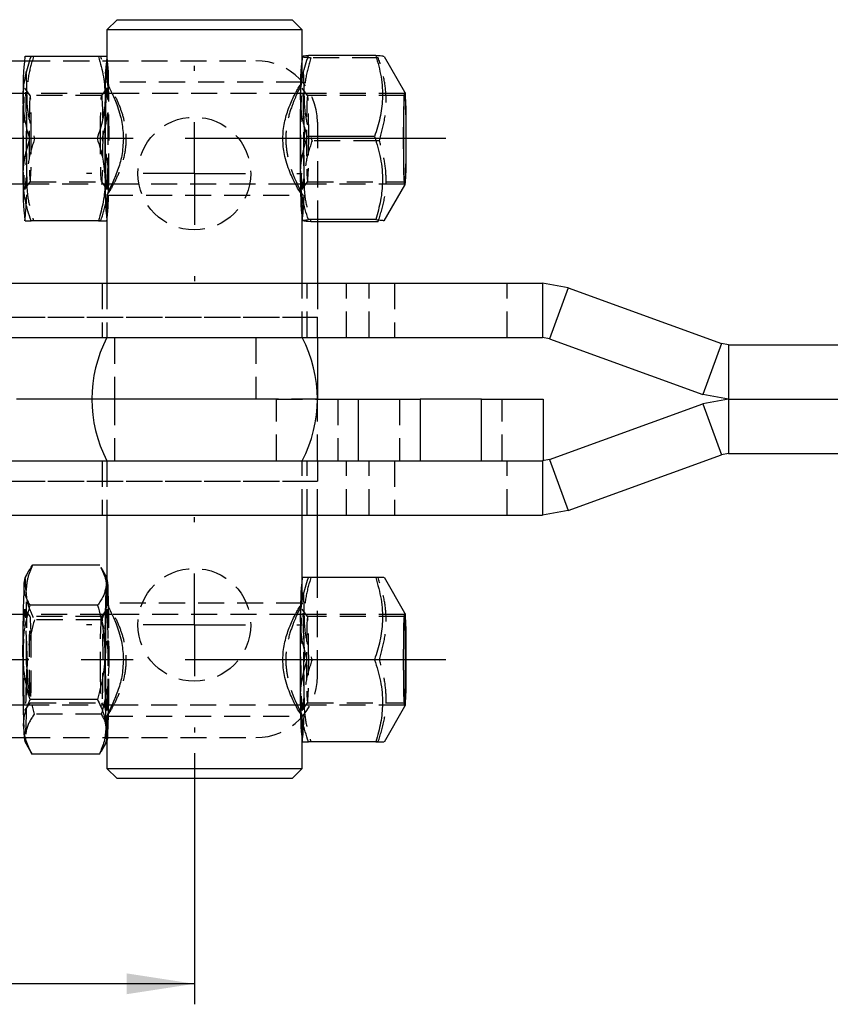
# Model space of a CAD drawing. Extents: x 48 to 403, y 78 to 251.
# Tile 3 of 21: x 116 to 155, y 99 to 147. Entities that reach past the tile are written whole.
import ezdxf

# ---------------------------------------------------------------- set-up
doc = ezdxf.new("R2010")
doc.units = 0
doc.linetypes.add('CENTERX2', pattern=[20.32, 12.7, -2.54, 2.54, -2.54])
doc.linetypes.add('HIDDEN', pattern=[1.905, 1.27, -0.635])
doc.layers.get('0').update_dxf_attribs({"linetype": 'CONTINUOUS'})
doc.layers.add('FORMATO', color=179, linetype='CONTINUOUS')
doc.styles.add('SLDTEXTSTYLE0', font='TXT', dxfattribs={"width": 0.75})
doc.dimstyles.new('SLDDIMSTYLE1', dxfattribs={"dimtxt": 3.5, "dimasz": 3.302, "dimexe": 0, "dimexo": 0.0625, "dimgap": 0.875, "dimtad": 1, "dimdec": 3, "dimrnd": 1e-09, "dimzin": 12, "dimtxsty": 'SLDTEXTSTYLE0', "dimsah": 1, "dimcen": 0.09, "dimazin": 3, "dimtfac": 1, "dimtdec": 3, "dimtofl": 0, "dimtmove": 0, "dimatfit": 3, "dimtolj": 1, "dimtzin": 12})

# ---------------------------------------------------------------- blocks, each defined once
blk = doc.blocks.new('_D_5')
at = {"layer": 'FORMATO'}
for p, q in [((100.259, 110.95), (100.259, 98.7)), ((124.259, 110.95), (124.259, 98.7)), ((124.259, 99.7), (100.259, 99.7))]:
    blk.add_line(p, q, dxfattribs=at)
for points in [[(100.259, 99.7), (103.561, 99.192), (103.561, 100.208)], [(124.259, 99.7), (120.957, 100.208), (120.957, 99.192)]]:
    blk.add_solid(points, dxfattribs=at)
at = {"layer": 'FORMATO', "insert": (109.62, 104.212), "char_height": 3.5, "attachment_point": 1, "style": 'SLDTEXTSTYLE0'}
blk.add_mtext('24', dxfattribs=at)
blk = doc.blocks.new('SW_CENTERMARKSYMBOL_5')
at = {"layer": 'FORMATO', "color": 0}
for p, q in [((0, 5), (0, 5.25)), ((0, 0), (0, 2.5)), ((-5, 0), (-5.25, 0)), ((0, 0), (-2.5, 0)), ((0, 0), (0, -2.5)), ((0, 0), (2.5, 0)), ((5, 0), (5.25, 0)), ((0, -5), (0, -5.25))]:
    blk.add_line(p, q, dxfattribs=at)
blk = doc.blocks.new('SW_CENTERMARKSYMBOL_6')
at = {"layer": 'FORMATO', "color": 0}
for p, q in [((0, 5), (0, 5.25)), ((0, 0), (0, 2.5)), ((-5, 0), (-5.25, 0)), ((0, 0), (-2.5, 0)), ((0, 0), (0, -2.5)), ((0, 0), (2.5, 0)), ((5, 0), (5.25, 0)), ((0, -5), (0, -5.25))]:
    blk.add_line(p, q, dxfattribs=at)

msp = doc.modelspace()

# ---------------------------------------------------------------- linework, layer by layer
at = {"color": 7, "linetype": 'CONTINUOUS'}
for p, q in [((120.4963, 146.6999), (119.9963, 146.1999)), ((120.4963, 146.6999), (129.0213, 146.6999)), ((129.5213, 146.1999), (129.0213, 146.6999)), ((119.9963, 146.1999), (119.9963, 143.6378)), ((129.5213, 146.1999), (119.9963, 146.1999)), ((129.5213, 144.909), (129.5213, 146.1999)), ((97.2588, 144.7), (115.9672, 144.7)), ((115.9968, 144.8999), (115.9946, 144.896)), ((119.5817, 144.8999), (116.2973, 144.8999)), ((129.5202, 144.9047), (129.5152, 144.896)), ((133.1045, 144.9494), (129.8201, 144.9494)), ((134.5206, 143.1656), (133.5223, 144.897)), ((115.9138, 143.0999), (72.5383, 143.0999)), ((120.2482, 143.0999), (119.9691, 143.0999)), ((129.4344, 143.0999), (129.189, 143.0999)), ((119.5227, 140.8999), (116.2383, 140.8999)), ((133.0433, 141.0009), (129.7589, 141.0009)), ((72.5383, 138.6999), (115.9138, 138.6999)), ((119.9691, 138.6999), (120.2502, 138.6999)), ((129.1876, 138.6999), (129.4344, 138.6999)), ((129.2691, 138.6999), (129.4433, 138.3299)), ((133.5179, 136.8951), (134.5206, 138.6342)), ((119.9963, 138.182), (119.9963, 133.8499)), ((115.9946, 136.9038), (115.9968, 136.8999)), ((119.5817, 136.8999), (116.2973, 136.8999)), ((129.5152, 136.9038), (129.5158, 136.9028)), ((129.5213, 133.8499), (129.5213, 136.8996)), ((133.1001, 136.9514), (129.8157, 136.9514)), ((133.218, 136.8504), (129.9336, 136.8504)), ((130.2588, 136.8504), (130.2588, 133.8499)), ((99.3037, 133.8499), (141.2286, 133.8499)), ((141.2286, 133.8499), (141.2286, 131.1999)), ((142.477, 133.6298), (141.2286, 133.8499)), ((142.477, 133.6298), (141.5707, 131.1396)), ((142.477, 133.6298), (149.949, 130.9102)), ((101.6652, 131.1999), (141.2286, 131.1999)), ((130.2588, 131.1999), (130.2588, 128.1999)), ((141.5707, 131.1396), (141.2286, 131.1999)), ((141.5707, 131.1396), (149.0426, 128.42)), ((149.949, 130.9102), (149.0426, 128.42)), ((150.291, 130.8499), (149.949, 130.9102)), ((150.291, 130.8499), (150.291, 128.1999)), ((150.291, 130.8499), (156.9974, 130.8499)), ((119.2588, 128.1999), (115.5956, 128.1999)), ((130.2588, 128.1999), (132.2588, 128.1999)), ((132.2588, 125.1999), (132.2588, 128.1999)), ((132.2588, 128.1999), (135.2588, 128.1999)), ((135.2588, 128.1999), (135.2588, 125.1999)), ((138.2588, 128.1999), (135.2588, 128.1999)), ((138.2588, 125.1999), (138.2588, 128.1999)), ((138.2588, 128.1999), (141.2588, 128.1999)), ((141.2588, 128.1999), (141.2588, 125.1999)), ((150.291, 128.1999), (149.0426, 128.42)), ((150.291, 128.1999), (149.0426, 127.9798)), ((150.291, 128.1999), (156.7274, 128.1999)), ((150.291, 128.1999), (150.291, 125.5499)), ((141.5707, 125.2602), (149.0426, 127.9798)), ((149.0426, 127.9798), (149.949, 125.4896)), ((142.477, 122.77), (149.949, 125.4896)), ((150.291, 125.5499), (149.949, 125.4896)), ((150.291, 125.5499), (156.9595, 125.5499)), ((101.6652, 125.1999), (141.2286, 125.1999)), ((141.5707, 125.2602), (141.2286, 125.1999)), ((141.2588, 125.1999), (141.2286, 125.1999)), ((141.2286, 125.1999), (141.2286, 122.5499)), ((141.5707, 125.2602), (142.477, 122.77)), ((99.3037, 122.5499), (141.2286, 122.5499)), ((119.9963, 122.5499), (119.9963, 118.2378)), ((129.5213, 119.4999), (129.5213, 122.5499)), ((130.2588, 119.4999), (130.2588, 122.5499)), ((142.477, 122.77), (141.2286, 122.5499)), ((119.6512, 120.1001), (116.3668, 120.1001)), ((119.9963, 119.5065), (119.7115, 120.0004)), ((116.1811, 119.8195), (115.9946, 119.496)), ((129.5174, 119.4999), (129.5152, 119.496)), ((133.1023, 119.4999), (129.8179, 119.4999)), ((134.5206, 117.7656), (133.5207, 119.4999)), ((119.5442, 118.159), (116.2598, 118.159)), ((115.9138, 117.6999), (72.5383, 117.6999)), ((120.2482, 117.6999), (119.9691, 117.6999)), ((129.4344, 117.6999), (129.189, 117.6999)), ((133.0433, 115.4999), (129.7589, 115.4999)), ((72.5383, 113.2999), (115.9138, 113.2999)), ((119.5336, 113.5588), (116.2492, 113.5588)), ((119.9691, 113.2999), (120.2502, 113.2999)), ((129.1876, 113.2999), (129.4344, 113.2999)), ((129.2691, 113.2999), (129.4434, 112.9297)), ((133.5207, 111.4999), (134.5206, 113.2342)), ((119.9963, 112.782), (119.9963, 110.1999)), ((97.2588, 111.6998), (115.9672, 111.6998)), ((115.9946, 111.5038), (116.2854, 110.9994)), ((119.8158, 111.1803), (119.9963, 111.4933)), ((129.5152, 111.5038), (129.5174, 111.4999)), ((129.5213, 110.1999), (129.5213, 111.4999)), ((133.1023, 111.4999), (129.8179, 111.4999)), ((116.2844, 111.0066), (116.3457, 110.8997)), ((119.6301, 110.8997), (116.3457, 110.8997)), ((119.9963, 110.1999), (120.4963, 109.6999)), ((119.9963, 110.1999), (129.5213, 110.1999)), ((129.0213, 109.6999), (129.5213, 110.1999)), ((129.0213, 109.6999), (120.4963, 109.6999))]:
    msp.add_line(p, q, dxfattribs=at)
at = {"color": 7, "linetype": 'HIDDEN'}
for p, q in [((115.9672, 144.7), (127.2588, 144.7)), ((119.6996, 144.8999), (119.5817, 144.8999)), ((119.9978, 144.8999), (119.9963, 144.8994)), ((120.0023, 144.896), (120.0001, 144.8999)), ((129.5213, 143.6311), (129.5213, 144.909)), ((133.2224, 144.8484), (129.938, 144.8484)), ((129.5197, 143.6499), (119.9978, 143.6499)), ((129.5197, 143.6499), (129.5121, 143.6311)), ((119.9691, 143.0999), (115.9138, 143.0999)), ((116.2609, 142.9985), (116.0014, 143.3695)), ((119.9955, 143.3695), (119.736, 142.9985)), ((120.0863, 142.8999), (120.0831, 143.0999)), ((129.189, 143.0999), (120.2482, 143.0999)), ((134.5181, 143.0999), (129.4344, 143.0999)), ((129.7815, 142.9985), (129.522, 143.3695)), ((119.7379, 142.9999), (116.259, 142.9999)), ((134.5181, 142.9999), (129.7796, 142.9999)), ((130.2588, 141.7), (130.2588, 136.8504)), ((119.7586, 140.8999), (119.5227, 140.8999)), ((133.2791, 140.7989), (129.9947, 140.7989)), ((116.0014, 138.4303), (116.2609, 138.8013)), ((116.259, 138.7999), (119.7379, 138.7999)), ((119.736, 138.8013), (119.9955, 138.4303)), ((120.0831, 138.6999), (120.0863, 138.8999)), ((129.522, 138.4303), (129.7815, 138.8013)), ((129.7796, 138.7999), (134.5181, 138.7999)), ((115.9138, 138.6999), (119.9691, 138.6999)), ((120.2502, 138.6999), (129.1876, 138.6999)), ((129.4344, 138.6999), (134.5181, 138.6999)), ((119.9978, 138.1499), (129.5197, 138.1499)), ((129.5213, 136.8996), (129.5213, 138.1686)), ((119.6996, 136.8999), (119.5817, 136.8999)), ((119.9963, 136.9004), (119.9978, 136.8999)), ((120.0001, 136.8999), (120.0023, 136.9038)), ((119.7588, 133.8499), (119.7588, 131.1999)), ((119.9963, 133.8499), (119.9963, 131.1999)), ((129.5213, 131.1999), (129.5213, 133.8499)), ((129.7588, 131.1999), (129.7588, 133.8499)), ((130.2588, 133.8499), (130.2588, 132.1999)), ((131.6772, 131.1999), (131.6772, 133.8499)), ((132.7841, 131.1999), (132.7841, 133.8499)), ((134.0088, 133.8499), (134.0088, 131.1999)), ((139.5088, 131.1999), (139.5088, 133.8499)), ((94.2588, 132.1999), (130.2588, 132.1999)), ((94.7588, 132.1999), (130.2588, 132.1999)), ((130.2588, 131.1999), (130.2588, 132.1999)), ((120.3671, 131.1999), (120.3671, 128.1999)), ((127.2588, 131.1999), (127.2588, 128.1999)), ((120.3671, 128.1999), (119.2588, 128.1999)), ((120.3671, 128.1999), (120.3671, 125.1999)), ((128.2588, 128.1999), (120.3671, 128.1999)), ((127.2588, 128.1999), (120.3671, 128.1999)), ((130.2588, 128.1999), (127.2588, 128.1999)), ((128.2588, 125.1999), (128.2588, 128.1999)), ((128.2588, 128.1999), (130.2588, 128.1999)), ((130.2588, 125.1999), (130.2588, 128.1999)), ((131.2588, 128.1999), (131.2588, 125.1999)), ((134.2588, 128.1999), (134.2588, 125.1999)), ((139.2588, 125.1999), (139.2588, 128.1999)), ((119.7588, 125.1999), (119.7588, 122.5499)), ((119.9963, 125.1999), (119.9963, 122.5499)), ((129.5213, 122.5499), (129.5213, 125.1999)), ((129.7588, 122.5499), (129.7588, 125.1999)), ((130.2588, 125.1999), (130.2588, 124.1999)), ((131.6772, 122.5499), (131.6772, 125.1999)), ((132.7841, 122.5499), (132.7841, 125.1999)), ((134.0088, 125.1999), (134.0088, 122.5499)), ((139.5088, 122.5499), (139.5088, 125.1999)), ((94.2588, 124.1999), (130.2588, 124.1999)), ((94.7588, 124.1999), (130.2588, 124.1999)), ((130.2588, 122.5499), (130.2588, 124.1999)), ((120.0023, 119.496), (119.9963, 119.5065)), ((129.5213, 118.2311), (129.5213, 119.4999)), ((130.2588, 114.6998), (130.2588, 119.4999)), ((133.2202, 119.4999), (133.1023, 119.4999)), ((129.5197, 118.2499), (119.9978, 118.2499)), ((129.5197, 118.2499), (129.5121, 118.2311)), ((119.9691, 117.6999), (115.9138, 117.6999)), ((116.2609, 117.5985), (116.0014, 117.9695)), ((119.9955, 117.9695), (119.736, 117.5985)), ((129.189, 117.6999), (120.2482, 117.6999)), ((134.5181, 117.6999), (129.4344, 117.6999)), ((129.7815, 117.5985), (129.522, 117.9695)), ((119.7379, 117.5999), (116.259, 117.5999)), ((119.7477, 117.441), (116.4633, 117.441)), ((134.5181, 117.5999), (129.7796, 117.5999)), ((133.2792, 115.4999), (133.0433, 115.4999)), ((115.9138, 113.2999), (119.9691, 113.2999)), ((116.0014, 113.0303), (116.2609, 113.4013)), ((116.259, 113.3999), (119.7379, 113.3999)), ((119.736, 113.4013), (119.9955, 113.0303)), ((120.2502, 113.2999), (129.1876, 113.2999)), ((129.4344, 113.2999), (134.5181, 113.2999)), ((129.522, 113.0303), (129.7815, 113.4013)), ((129.7796, 113.3999), (134.5181, 113.3999)), ((119.7371, 112.8408), (116.4527, 112.8408)), ((129.5184, 112.7523), (129.445, 112.8507)), ((119.9978, 112.7499), (129.5197, 112.7499)), ((129.5213, 111.4999), (129.5213, 112.7686)), ((115.9672, 111.6998), (127.2588, 111.6998)), ((119.9963, 111.4933), (120.0023, 111.5038)), ((133.2202, 111.4999), (133.1023, 111.4999))]:
    msp.add_line(p, q, dxfattribs=at)
at = {"color": 7, "linetype": 'HIDDEN', "flags": 128}
for points in [[(116.0622, 140.8999), (116.0606, 140.35), (116.056, 139.8277), (116.0484, 139.3591), (116.0384, 138.9678), (116.0265, 138.6734), (116.0131, 138.4906), (115.9991, 138.4286), (115.9851, 138.4906), (115.9717, 138.6734), (115.9598, 138.9678), (115.9498, 139.3591), (115.9423, 139.8277), (115.9376, 140.35), (115.936, 140.8999), (115.9376, 141.4498), (115.9423, 141.9721), (115.9498, 142.4407), (115.9598, 142.832), (115.9717, 143.1264), (115.9851, 143.3092), (115.9991, 143.3712), (116.0131, 143.3092), (116.0265, 143.1264), (116.0384, 142.832), (116.0484, 142.4407), (116.056, 141.9721), (116.0606, 141.4498), (116.0622, 140.8999)], [(129.5828, 140.8459), (129.5809, 140.2974), (129.5759, 139.7792), (129.5682, 139.3172), (129.558, 138.9346), (129.5458, 138.6505), (129.5324, 138.4791), (129.5183, 138.4292), (129.5043, 138.5032), (129.4911, 138.6973), (129.4793, 139.0019), (129.4695, 139.4017), (129.4623, 139.8766), (129.4579, 140.4028), (129.4566, 140.9539), (129.4585, 141.5024), (129.4635, 142.0206), (129.4712, 142.4826), (129.4814, 142.8652), (129.4936, 143.1493), (129.507, 143.3207), (129.5211, 143.3706), (129.5351, 143.2966), (129.5483, 143.1025), (129.5601, 142.7979), (129.5699, 142.3981), (129.5771, 141.9232), (129.5815, 141.397), (129.5828, 140.8459)], [(116.3126, 140.8999), (116.311, 141.4025), (116.3065, 141.8758), (116.2991, 142.2925), (116.2894, 142.6282), (116.278, 142.8634), (116.2654, 142.9846), (116.2525, 142.9846), (116.24, 142.8634), (116.2285, 142.6282), (116.2189, 142.2925), (116.2115, 141.8758), (116.2069, 141.4025), (116.2054, 140.8999), (116.2069, 140.3973), (116.2115, 139.924), (116.2189, 139.5073), (116.2285, 139.1716), (116.24, 138.9364), (116.2525, 138.8152), (116.2654, 138.8152), (116.278, 138.9364), (116.2894, 139.1716), (116.2991, 139.5073), (116.3065, 139.924), (116.311, 140.3973), (116.3126, 140.8999)], [(119.6843, 140.8999), (119.6859, 141.4025), (119.6904, 141.8758), (119.6978, 142.2925), (119.7075, 142.6282), (119.7189, 142.8634), (119.7315, 142.9846), (119.7444, 142.9846), (119.7569, 142.8634), (119.7684, 142.6282), (119.7781, 142.2925), (119.7854, 141.8758), (119.79, 141.4025), (119.7915, 140.8999), (119.79, 140.3973), (119.7854, 139.924), (119.7781, 139.5073), (119.7684, 139.1716), (119.7569, 138.9364), (119.7444, 138.8152), (119.7315, 138.8152), (119.7189, 138.9364), (119.7075, 139.1716), (119.6978, 139.5073), (119.6904, 139.924), (119.6859, 140.3973), (119.6843, 140.8999)], [(129.8332, 140.854), (129.8319, 141.3578), (129.8276, 141.8349), (129.8205, 142.2578), (129.811, 142.6017), (129.7997, 142.8467), (129.7872, 142.9786), (129.7743, 142.9896), (129.7617, 142.8792), (129.7501, 142.6538), (129.7402, 142.3265), (129.7327, 141.9162), (129.7278, 141.4469), (129.726, 140.9458), (129.7272, 140.442), (129.7316, 139.9649), (129.7387, 139.542), (129.7482, 139.1981), (129.7595, 138.9531), (129.772, 138.8212), (129.7849, 138.8102), (129.7975, 138.9205), (129.8091, 139.146), (129.8189, 139.4733), (129.8265, 139.8836), (129.8313, 140.3529), (129.8332, 140.854)], [(116.0579, 118.7705), (116.0465, 119.0431), (116.0343, 119.2551), (116.0215, 119.4028), (116.0083, 119.4838), (115.9949, 119.4965), (115.9946, 119.496)], [(120.0753, 118.1053), (120.067, 118.4419), (120.0566, 118.7705)], [(116.0564, 116.5384), (116.0608, 116.0134), (116.0622, 115.4626), (116.0604, 114.9137), (116.0555, 114.3942), (116.0478, 113.9301), (116.0377, 113.5448), (116.0256, 113.2575), (116.0122, 113.0826), (115.9982, 113.0289), (115.9841, 113.0992), (115.9709, 113.2898), (115.959, 113.5912), (115.9492, 113.9884), (115.9419, 114.4613), (115.9374, 114.9864), (115.936, 115.5372), (115.9378, 116.0861), (115.9427, 116.6056), (115.9504, 117.0697), (115.9605, 117.455), (115.9726, 117.7423), (115.986, 117.9172), (116.0001, 117.9709), (116.0141, 117.9006), (116.0273, 117.71), (116.0392, 117.4086), (116.049, 117.0114), (116.0564, 116.5384)], [(129.5828, 115.4999), (129.5812, 114.95), (129.5765, 114.4277), (129.569, 113.9591), (129.559, 113.5678), (129.5471, 113.2734), (129.5337, 113.0906), (129.5197, 113.0286), (129.5057, 113.0906), (129.4923, 113.2734), (129.4804, 113.5678), (129.4704, 113.9591), (129.4628, 114.4277), (129.4582, 114.95), (129.4566, 115.4999), (129.4582, 116.0498), (129.4628, 116.5721), (129.4704, 117.0407), (129.4804, 117.432), (129.4923, 117.7264), (129.5057, 117.9092), (129.5197, 117.9712), (129.5337, 117.9092), (129.5471, 117.7264), (129.559, 117.432), (129.569, 117.0407), (129.5765, 116.5721), (129.5812, 116.0498), (129.5828, 115.4999)], [(116.3076, 116.3824), (116.3008, 116.8128), (116.2916, 117.1669), (116.2805, 117.4241), (116.2681, 117.5695), (116.2552, 117.5946), (116.2425, 117.4979), (116.2308, 117.2852), (116.2207, 116.9687), (116.2128, 116.5668), (116.2076, 116.1029), (116.2054, 115.604), (116.2064, 115.099), (116.2103, 114.6174), (116.2171, 114.187), (116.2264, 113.8329), (116.2375, 113.5757), (116.2499, 113.4303), (116.2628, 113.4052), (116.2755, 113.5019), (116.2872, 113.7146), (116.2973, 114.0311), (116.3052, 114.433), (116.3103, 114.8969), (116.3125, 115.3958), (116.3116, 115.9008), (116.3076, 116.3824)], [(119.6893, 114.6174), (119.6853, 115.099), (119.6844, 115.604), (119.6866, 116.1029), (119.6917, 116.5668), (119.6996, 116.9687), (119.7097, 117.2852), (119.7214, 117.4979), (119.7341, 117.5946), (119.747, 117.5695), (119.7594, 117.4241), (119.7705, 117.1669), (119.7798, 116.8128), (119.7866, 116.3824), (119.7906, 115.9008), (119.7915, 115.3958), (119.7893, 114.8969), (119.7841, 114.433), (119.7762, 114.0311), (119.7662, 113.7146), (119.7544, 113.5019), (119.7417, 113.4052), (119.7288, 113.4303), (119.7164, 113.5757), (119.7053, 113.8329), (119.6961, 114.187), (119.6893, 114.6174)], [(129.8332, 115.4999), (129.8316, 116.0025), (129.8271, 116.4758), (129.8197, 116.8925), (129.81, 117.2282), (129.7986, 117.4634), (129.786, 117.5846), (129.7731, 117.5846), (129.7606, 117.4634), (129.7491, 117.2282), (129.7394, 116.8925), (129.7321, 116.4758), (129.7275, 116.0025), (129.726, 115.4999), (129.7275, 114.9973), (129.7321, 114.524), (129.7394, 114.1073), (129.7491, 113.7716), (129.7606, 113.5364), (129.7731, 113.4152), (129.786, 113.4152), (129.7986, 113.5364), (129.81, 113.7716), (129.8197, 114.1073), (129.8271, 114.524), (129.8316, 114.9973), (129.8332, 115.4999)]]:
    msp.add_lwpolyline(points, dxfattribs=at)
at = {"color": 7, "linetype": 'CONTINUOUS', "flags": 128}
for points in [[(120.0265, 138.6999), (120.0252, 138.6734), (120.0118, 138.4906), (119.9978, 138.4286), (119.9838, 138.4906), (119.9704, 138.6734), (119.9585, 138.9678), (119.9485, 139.3591), (119.941, 139.8277), (119.9363, 140.35), (119.9347, 140.8999), (119.9363, 141.4498), (119.941, 141.9721), (119.9485, 142.4407), (119.9585, 142.832), (119.9704, 143.1264), (119.9838, 143.3092), (119.9978, 143.3712), (120.0118, 143.3092), (120.0252, 143.1264), (120.0265, 143.0999)], [(120.0831, 143.0999), (120.0788, 143.3349), (120.0753, 143.5072)], [(134.576, 140.8503), (134.5741, 140.3287), (134.5692, 139.838), (134.5616, 139.4044), (134.5516, 139.0515), (134.5398, 138.7983), (134.5269, 138.6583), (134.5134, 138.6392), (134.5003, 138.742), (134.488, 138.9611), (134.4774, 139.2847), (134.469, 139.6954), (134.4632, 140.171), (134.4604, 140.6859), (134.4607, 141.2124), (134.4641, 141.722), (134.4704, 142.1873), (134.4793, 142.5832), (134.4902, 142.8883), (134.5027, 143.0863), (134.516, 143.1664), (134.5294, 143.1242), (134.5422, 142.9622), (134.5537, 142.689), (134.5632, 142.3194), (134.5704, 141.8732), (134.5747, 141.3745), (134.576, 140.8503)], [(134.5742, 140.8999), (134.5727, 140.3925), (134.5683, 139.9125), (134.5611, 139.4858), (134.5516, 139.1352), (134.5403, 138.8798), (134.5278, 138.7333), (134.5148, 138.7036), (134.502, 138.7923), (134.49, 138.9946), (134.4795, 139.2997), (134.4711, 139.691), (134.4653, 140.1475), (134.4623, 140.6445), (134.4623, 141.1553), (134.4653, 141.6523), (134.4711, 142.1088), (134.4795, 142.5001), (134.49, 142.8052), (134.502, 143.0075), (134.5148, 143.0962), (134.5278, 143.0665), (134.5403, 142.92), (134.5516, 142.6646), (134.5611, 142.314), (134.5683, 141.8873), (134.5727, 141.4073), (134.5742, 140.8999)], [(134.5717, 140.854), (134.5698, 140.3529), (134.565, 139.8836), (134.5574, 139.4733), (134.5476, 139.146), (134.536, 138.9205), (134.5234, 138.8102), (134.5104, 138.8212), (134.498, 138.9531), (134.4867, 139.1981), (134.4772, 139.542), (134.4701, 139.9649), (134.4657, 140.442), (134.4645, 140.9458), (134.4663, 141.4469), (134.4711, 141.9162), (134.4787, 142.3265), (134.4886, 142.6538), (134.5002, 142.8792), (134.5128, 142.9896), (134.5257, 142.9786), (134.5382, 142.8467), (134.5495, 142.6017), (134.559, 142.2578), (134.5661, 141.8349), (134.5704, 141.3578), (134.5717, 140.854)], [(120.0752, 138.292), (120.0788, 138.4649), (120.0831, 138.6999)], [(120.0831, 117.6999), (120.0762, 118.063), (120.0753, 118.1053)], [(120.0265, 113.2999), (120.0243, 113.2575), (120.0109, 113.0826), (119.9969, 113.0289), (119.9828, 113.0992), (119.9696, 113.2898), (119.9577, 113.5912), (119.9479, 113.9884), (119.9405, 114.4613), (119.9361, 114.9864), (119.9347, 115.5372), (119.9365, 116.0861), (119.9414, 116.6056), (119.9491, 117.0697), (119.9592, 117.455), (119.9713, 117.7423), (119.9847, 117.9172), (119.9988, 117.9709), (120.0128, 117.9006), (120.026, 117.71), (120.0265, 117.6999)], [(134.576, 115.4999), (134.5744, 114.9769), (134.5698, 114.482), (134.5624, 114.0421), (134.5526, 113.6807), (134.541, 113.4174), (134.5281, 113.2664), (134.5147, 113.2358), (134.5015, 113.3272), (134.4891, 113.5358), (134.4783, 113.8503), (134.4697, 114.2536), (134.4637, 114.7242), (134.4606, 115.2366), (134.4606, 115.7632), (134.4637, 116.2756), (134.4697, 116.7462), (134.4783, 117.1495), (134.4891, 117.464), (134.5015, 117.6726), (134.5147, 117.764), (134.5281, 117.7334), (134.541, 117.5824), (134.5526, 117.3191), (134.5624, 116.9577), (134.5698, 116.5178), (134.5744, 116.0229), (134.576, 115.4999)], [(134.5742, 115.4999), (134.5727, 116.0073), (134.5683, 116.4873), (134.5611, 116.914), (134.5516, 117.2646), (134.5403, 117.52), (134.5278, 117.6665), (134.5148, 117.6962), (134.502, 117.6075), (134.49, 117.4052), (134.4795, 117.1001), (134.4711, 116.7088), (134.4653, 116.2523), (134.4623, 115.7553), (134.4623, 115.2445), (134.4653, 114.7475), (134.4711, 114.291), (134.4795, 113.8997), (134.49, 113.5946), (134.502, 113.3923), (134.5148, 113.3036), (134.5278, 113.3333), (134.5403, 113.4798), (134.5516, 113.7352), (134.5611, 114.0858), (134.5683, 114.5125), (134.5727, 114.9925), (134.5742, 115.4999)], [(134.5717, 115.4999), (134.5701, 114.9973), (134.5655, 114.524), (134.5582, 114.1073), (134.5485, 113.7716), (134.5371, 113.5364), (134.5245, 113.4152), (134.5116, 113.4152), (134.4991, 113.5364), (134.4876, 113.7716), (134.4779, 114.1073), (134.4706, 114.524), (134.466, 114.9973), (134.4645, 115.4999), (134.466, 116.0025), (134.4706, 116.4758), (134.4779, 116.8925), (134.4876, 117.2282), (134.4991, 117.4634), (134.5116, 117.5846), (134.5245, 117.5846), (134.5371, 117.4634), (134.5485, 117.2282), (134.5582, 116.8925), (134.5655, 116.4758), (134.5701, 116.0025), (134.5717, 115.4999)], [(120.0755, 112.9036), (120.0813, 113.197), (120.0831, 113.2999)]]:
    msp.add_lwpolyline(points, dxfattribs=at)
at = {"color": 7, "linetype": 'HIDDEN'}
for centre in [(124.2588, 139.2), (124.2588, 117.1998)]:
    msp.add_circle(centre, 2.75, dxfattribs=at)
at = {"color": 7, "linetype": 'CONTINUOUS'}
for centre, radius, start, end in [((130.77, 143.2447), 14.8633, 173.60629, 181.32937), ((135.368, 143.2298), 15.4622, 173.80086, 181.22242), ((142.3513, 143.3378), 12.924, 173.06217, 181.60796), ((260.2932, 140.8999), 144.3964, 179.206385, 180.793615), ((264.2941, 140.8999), 144.3986, 179.206397, 180.793603), ((273.7014, 140.8951), 144.284, 179.173958, 180.762047), ((130.77, 138.5551), 14.8633, 178.67063, 186.39371), ((135.368, 138.57), 15.4622, 178.77758, 186.19914), ((146.3678, 138.6492), 16.9407, 178.89438, 185.92382), ((125.7292, 128.1999), 6.4704, 152.37733, 207.62267), ((123.7883, 128.1999), 6.4704, 332.37733, 27.62267), ((192.5172, 116.1173), 76.6202, 177.746921, 180.193229), ((117.7471, 119.1271), 1.7909, 168.11315, 179.92189), ((196.5158, 116.1173), 76.6202, 177.746925, 180.193233), ((121.0604, 119.1932), 1.1073, 163.94345, 183.2944), ((144.2897, 117.8448), 14.8624, 173.60605, 181.32957), ((273.8073, 115.4999), 144.3899, 179.206349, 180.793651), ((222.4129, 115.3034), 106.5169, 179.701178, 181.653799), ((226.4126, 115.3034), 106.518, 179.701184, 181.653785), ((144.2897, 113.155), 14.8624, 178.67043, 186.39395), ((119.5769, 112.1366), 3.6377, 178.54, 190.01771), ((123.13, 112.1132), 3.1931, 177.91607, 191.06474)]:
    msp.add_arc(centre, radius, start, end, dxfattribs=at)
at = {"color": 7, "linetype": 'HIDDEN'}
for centre, radius, start, end in [((101.2283, 143.2447), 14.8633, 358.67064, 6.39372), ((112.0188, 143.7577), 8.0603, 358.21945, 8.14685), ((127.2588, 141.7), 3, 0, 90), ((112.6707, 143.1505), 16.9417, 358.89451, 5.92358), ((65.798, 141.1528), 54.2634, 359.73299, 2.05637), ((-28.295, 140.8999), 144.3964, 359.206385, 0.793615), ((-24.2985, 140.8999), 144.3986, 359.206397, 0.793603), ((-14.6531, 140.9047), 144.2751, 359.17391, 0.762095), ((68.5565, 140.6039), 51.5053, 357.88141, 0.32923), ((101.2283, 138.5551), 14.8633, 353.60628, 1.32937), ((116.6875, 138.462), 12.9246, 353.06241, 1.60783), ((108.7814, 138.222), 11.294, 353.27723, 0.35481), ((117.3052, 118.9097), 2.7549, 357.10431, 12.36146), ((114.749, 117.8447), 14.8632, 358.67056, 6.39371), ((9.5853, 115.6964), 106.5169, 359.701178, 1.653799), ((85.8386, 116.2795), 34.2175, 0.4336, 2.37908), ((-14.9969, 115.5535), 135.0971, 359.825008, 0.91035), ((-14.7679, 115.4999), 144.3899, 359.206349, 0.793651), ((57.1653, 115.4728), 62.8988, 358.020302, 0.970803), ((39.4811, 114.8825), 76.6202, 357.746921, 0.193229), ((-8.4474, 115.367), 128.5471, 359.078621, 359.899218), ((127.2588, 114.6998), 3, 270, 0), ((114.749, 113.1551), 14.8632, 353.60629, 1.32944), ((84.3336, 113.5891), 35.7485, 357.24408, 358.90129), ((119.1525, 111.7894), 0.8919, 341.08875, 5.20013)]:
    msp.add_arc(centre, radius, start, end, dxfattribs=at)
at = {"color": 7, "linetype": 'CONTINUOUS'}
for points, knots in [([(115.9107, 142.8999), (115.9118, 142.9473), (115.9203, 143.3063), (116.0083, 143.9831), (116.2004, 144.5925), (116.2973, 144.8999)], [0, 0, 0, 0, 0.0700474, 0.5307622, 1, 1, 1, 1]), ([(116.2973, 144.8999), (116.2564, 144.8999), (116.1432, 144.8999), (116.0194, 144.8999), (116.0103, 144.8999), (116.0062, 144.8999)], [0, 0, 0, 0, 0.2371216, 0.6566348, 1, 1, 1, 1]), ([(119.5817, 144.8999), (119.6767, 144.5751), (119.8685, 143.9195), (119.8957, 143.2418), (119.9094, 142.8999)], [0, 0, 0, 0, 0.4954577, 1, 1, 1, 1]), ([(119.9978, 144.8999), (119.9782, 144.8999), (119.9388, 144.8999), (119.7691, 144.8999), (119.6311, 144.8999), (119.5817, 144.8999)], [0, 0, 0, 0, 0.3875159, 0.7807764, 1, 1, 1, 1]), ([(129.4324, 142.9752), (129.4335, 143.0219), (129.4423, 143.3763), (129.5306, 144.0445), (129.723, 144.6459), (129.8201, 144.9494)], [0, 0, 0, 0, 0.0700471, 0.5307621, 1, 1, 1, 1]), ([(129.8201, 144.9494), (129.7792, 144.9458), (129.6657, 144.9358), (129.5349, 144.919), (129.5263, 144.9057), (129.5219, 144.8989)], [0, 0, 0, 0, 0.2192241, 0.6070735, 1, 1, 1, 1]), ([(133.1045, 144.9494), (133.2024, 144.6067), (133.4002, 143.9139), (133.4606, 142.8874), (133.3334, 141.9061), (133.1406, 141.3045), (133.0433, 141.0009)], [0, 0, 0, 0, 0.2645954, 0.5349274, 0.7653326, 1, 1, 1, 1]), ([(133.4985, 144.897), (133.4977, 144.9022), (133.4955, 144.9162), (133.3184, 144.9337), (133.1536, 144.9458), (133.1045, 144.9494)], [0, 0, 0, 0, 0.29144719, 0.78875011, 1, 1, 1, 1]), ([(120.0016, 143.6378), (120.0112, 143.6103), (120.0312, 143.553), (120.223, 143.1705), (120.4868, 142.5667), (120.7476, 141.7738), (120.7849, 141.1685), (120.8015, 140.8999)], [0, 0, 0, 0, 0.174745, 0.365631, 0.5776526, 0.8125642, 1, 1, 1, 1]), ([(129.4449, 138.2509), (129.441, 138.2559), (129.4106, 138.2953), (129.2274, 138.6029), (128.9403, 139.1724), (128.6643, 139.9473), (128.548, 140.7999), (128.6138, 141.5906), (128.824, 142.3347), (129.1129, 142.99), (129.3639, 143.4307), (129.4269, 143.5202), (129.4451, 143.5459)], [0, 0, 0, 0, 0.0157335, 0.1244826, 0.2446583, 0.3785663, 0.4836571, 0.5889411, 0.6919418, 0.8109285, 0.9455346, 1, 1, 1, 1]), ([(129.4433, 143.4701), (129.4012, 143.3908), (129.3542, 143.3021), (129.2774, 143.1193), (129.2692, 143.0999)], [0, 0, 0, 0, 0.8941429, 1, 1, 1, 1]), ([(116.2383, 140.8999), (116.1433, 141.2247), (115.9515, 141.8803), (115.9243, 142.558), (115.9107, 142.8999)], [0, 0, 0, 0, 0.4954579, 1, 1, 1, 1]), ([(119.9094, 142.8999), (119.9082, 142.8525), (119.8997, 142.4935), (119.8117, 141.8166), (119.6197, 141.2073), (119.5227, 140.8999)], [0, 0, 0, 0, 0.0700474, 0.5307624, 1, 1, 1, 1]), ([(129.7589, 141.0009), (129.6641, 141.3215), (129.4726, 141.9687), (129.4459, 142.6376), (129.4324, 142.9752)], [0, 0, 0, 0, 0.4954579, 1, 1, 1, 1]), ([(115.9107, 138.8999), (115.9104, 138.9473), (115.9083, 139.3063), (115.9763, 139.9831), (116.1505, 140.5925), (116.2383, 140.8999)], [0, 0, 0, 0, 0.0700474, 0.5307622, 1, 1, 1, 1]), ([(119.5227, 140.8999), (119.6273, 140.5751), (119.8385, 139.9195), (119.8856, 139.2418), (119.9094, 138.8999)], [0, 0, 0, 0, 0.4954581, 1, 1, 1, 1]), ([(120.8015, 140.8999), (120.7838, 140.621), (120.7486, 140.0644), (120.5127, 139.3049), (120.2434, 138.6667), (120.0243, 138.2362), (120.0162, 138.1975), (120.013, 138.182)], [0, 0, 0, 0, 0.1947027, 0.3884944, 0.6041357, 0.8404515, 1, 1, 1, 1]), ([(129.4302, 138.9761), (129.4299, 139.0241), (129.428, 139.3875), (129.4964, 140.0728), (129.6709, 140.6896), (129.7589, 141.0009)], [0, 0, 0, 0, 0.0700476, 0.5307627, 1, 1, 1, 1]), ([(133.0433, 141.0009), (133.1514, 140.6494), (133.3699, 139.9389), (133.461, 138.8861), (133.3631, 137.8797), (133.1883, 137.2627), (133.1001, 136.9514)], [0, 0, 0, 0, 0.2645952, 0.5349274, 0.7653326, 1, 1, 1, 1]), ([(116.2973, 136.8999), (116.1927, 137.2247), (115.9815, 137.8803), (115.9344, 138.558), (115.9107, 138.8999)], [0, 0, 0, 0, 0.4954579, 1, 1, 1, 1]), ([(119.9094, 138.8999), (119.9096, 138.8525), (119.9117, 138.4935), (119.8437, 137.8166), (119.6696, 137.2073), (119.5817, 136.8999)], [0, 0, 0, 0, 0.0700477, 0.5307624, 1, 1, 1, 1]), ([(129.8157, 136.9514), (129.7112, 137.2802), (129.5005, 137.9439), (129.4537, 138.63), (129.4302, 138.9761)], [0, 0, 0, 0, 0.4954581, 1, 1, 1, 1]), ([(116.006, 136.8999), (116.0099, 136.8999), (116.0188, 136.8999), (116.1422, 136.8999), (116.2564, 136.8999), (116.2973, 136.8999)], [0, 0, 0, 0, 0.3376081, 0.762913, 1, 1, 1, 1]), ([(119.5817, 136.8999), (119.6311, 136.8999), (119.7679, 136.8999), (119.938, 136.8999), (119.9778, 136.8999), (119.9978, 136.8999)], [0, 0, 0, 0, 0.2192241, 0.6070736, 1, 1, 1, 1]), ([(129.5175, 136.9009), (129.5216, 136.9075), (129.5299, 136.9208), (129.6602, 136.9377), (129.7747, 136.9477), (129.8157, 136.9514)], [0, 0, 0, 0, 0.3875159, 0.7807762, 1, 1, 1, 1]), ([(129.9336, 136.8504), (129.7737, 136.863), (129.5638, 136.8797), (129.5264, 136.8968), (129.5175, 136.9009)], [0, 0, 0, 0, 0.7614489, 1, 1, 1, 1]), ([(133.1001, 136.9514), (133.1493, 136.9477), (133.3115, 136.9358), (133.4976, 136.917), (133.4983, 136.9018), (133.4986, 136.8951)], [0, 0, 0, 0, 0.1971127, 0.6495722, 1, 1, 1, 1]), ([(115.9562, 119.1295), (115.9647, 119.2079), (116.0003, 119.5363), (116.2084, 119.8563), (116.3668, 120.1001)], [0, 0, 0, 0, 0.2385512, 1, 1, 1, 1]), ([(119.6938, 119.9935), (119.8053, 119.785), (119.9575, 119.5002), (119.9554, 119.2079), (119.9549, 119.1295)], [0, 0, 0, 0, 0.7319014, 1, 1, 1, 1]), ([(116.2598, 118.159), (116.2185, 118.2284), (116.1039, 118.4206), (115.9713, 118.744), (115.9612, 119.0005), (115.9562, 119.1295)], [0, 0, 0, 0, 0.2192242, 0.6070736, 1, 1, 1, 1]), ([(119.9549, 119.1295), (119.936, 119.0022), (119.898, 118.7458), (119.7302, 118.4223), (119.5932, 118.2284), (119.5442, 118.159)], [0, 0, 0, 0, 0.3875159, 0.7807763, 1, 1, 1, 1]), ([(129.4313, 117.4999), (129.4324, 117.5473), (129.4409, 117.9063), (129.5289, 118.5831), (129.721, 119.1925), (129.8179, 119.4999)], [0, 0, 0, 0, 0.0700477, 0.5307624, 1, 1, 1, 1]), ([(129.8179, 119.4999), (129.777, 119.4999), (129.6638, 119.4999), (129.54, 119.4999), (129.5309, 119.4999), (129.5267, 119.4999)], [0, 0, 0, 0, 0.2371215, 0.656635, 1, 1, 1, 1]), ([(133.1023, 119.4999), (133.2003, 119.1527), (133.3985, 118.4509), (133.4595, 117.411), (133.3329, 116.4169), (133.1404, 115.8074), (133.0433, 115.4999)], [0, 0, 0, 0, 0.2645951, 0.5349275, 0.7653326, 1, 1, 1, 1]), ([(133.4989, 119.4999), (133.4984, 119.4999), (133.4974, 119.4999), (133.3164, 119.4999), (133.1514, 119.4999), (133.1023, 119.4999)], [0, 0, 0, 0, 0.3159537, 0.7960566, 1, 1, 1, 1]), ([(115.8974, 115.8589), (115.8979, 115.9134), (115.9021, 116.3263), (115.9819, 117.1047), (116.1666, 117.8054), (116.2598, 118.159)], [0, 0, 0, 0, 0.0700474, 0.5307626, 1, 1, 1, 1]), ([(119.5442, 118.159), (119.6432, 117.7855), (119.8429, 117.0315), (119.8783, 116.2521), (119.8961, 115.8589)], [0, 0, 0, 0, 0.495458, 1, 1, 1, 1]), ([(120.0016, 118.2378), (120.0112, 118.2103), (120.0312, 118.153), (120.223, 117.7705), (120.4868, 117.1667), (120.7476, 116.3738), (120.7849, 115.7685), (120.8015, 115.4999)], [0, 0, 0, 0, 0.174745, 0.365631, 0.5776528, 0.8125642, 1, 1, 1, 1]), ([(129.445, 112.8507), (129.4412, 112.8557), (129.4107, 112.8952), (129.2275, 113.2029), (128.9403, 113.7724), (128.6643, 114.5473), (128.548, 115.3999), (128.6138, 116.1906), (128.824, 116.9347), (129.1129, 117.59), (129.3639, 118.0307), (129.4269, 118.1201), (129.4451, 118.1459)], [0, 0, 0, 0, 0.0159231, 0.1246532, 0.244808, 0.3786927, 0.4837653, 0.5890309, 0.6920136, 0.8109796, 0.9455623, 1, 1, 1, 1]), ([(129.4434, 118.0702), (129.4013, 117.9909), (129.3542, 117.9022), (129.2774, 117.7193), (129.2692, 117.6999)], [0, 0, 0, 0, 0.8941808, 1, 1, 1, 1]), ([(129.7589, 115.4999), (129.6639, 115.8247), (129.4721, 116.4803), (129.4449, 117.158), (129.4313, 117.4999)], [0, 0, 0, 0, 0.4954581, 1, 1, 1, 1]), ([(116.2492, 113.5588), (116.1503, 113.9324), (115.9505, 114.6863), (115.9152, 115.4657), (115.8974, 115.8589)], [0, 0, 0, 0, 0.495458, 1, 1, 1, 1]), ([(119.8961, 115.8589), (119.8955, 115.8044), (119.8914, 115.3916), (119.8116, 114.6131), (119.6269, 113.9124), (119.5336, 113.5588)], [0, 0, 0, 0, 0.0700474, 0.5307622, 1, 1, 1, 1]), ([(120.8015, 115.4999), (120.7838, 115.221), (120.7486, 114.6644), (120.5127, 113.9049), (120.2434, 113.2667), (120.0243, 112.8362), (120.0162, 112.7976), (120.013, 112.782)], [0, 0, 0, 0, 0.1947027, 0.3884946, 0.6041359, 0.8404515, 1, 1, 1, 1]), ([(129.4313, 113.4999), (129.431, 113.5473), (129.4289, 113.9063), (129.4969, 114.5831), (129.6711, 115.1925), (129.7589, 115.4999)], [0, 0, 0, 0, 0.0700473, 0.5307623, 1, 1, 1, 1]), ([(133.0433, 115.4999), (133.1516, 115.1527), (133.3705, 114.4509), (133.4621, 113.411), (133.3648, 112.4169), (133.1903, 111.8074), (133.1023, 111.4999)], [0, 0, 0, 0, 0.2645953, 0.5349276, 0.7653326, 1, 1, 1, 1]), ([(115.9403, 112.2293), (115.9396, 112.2608), (115.9342, 112.4994), (115.9958, 112.9494), (116.1643, 113.3545), (116.2492, 113.5588)], [0, 0, 0, 0, 0.0700475, 0.5307625, 1, 1, 1, 1]), ([(119.5336, 113.5588), (119.6413, 113.3429), (119.8586, 112.9071), (119.912, 112.4566), (119.939, 112.2293)], [0, 0, 0, 0, 0.4954579, 1, 1, 1, 1]), ([(129.8179, 111.4999), (129.7133, 111.8247), (129.5021, 112.4803), (129.455, 113.158), (129.4313, 113.4999)], [0, 0, 0, 0, 0.4954578, 1, 1, 1, 1]), ([(116.3457, 110.8997), (116.238, 111.1157), (116.0207, 111.5515), (115.9673, 112.002), (115.9403, 112.2293)], [0, 0, 0, 0, 0.495458, 1, 1, 1, 1]), ([(119.939, 112.2293), (119.9397, 112.1978), (119.9451, 111.9591), (119.8835, 111.5092), (119.7151, 111.1041), (119.6301, 110.8997)], [0, 0, 0, 0, 0.0700475, 0.5307624, 1, 1, 1, 1]), ([(129.5266, 111.4999), (129.5305, 111.4999), (129.5394, 111.4999), (129.6628, 111.4999), (129.777, 111.4999), (129.8179, 111.4999)], [0, 0, 0, 0, 0.337608, 0.7629131, 1, 1, 1, 1]), ([(133.1023, 111.4999), (133.1514, 111.4999), (133.3135, 111.4999), (133.4955, 111.4999), (133.4973, 111.4999), (133.498, 111.4999)], [0, 0, 0, 0, 0.20393847, 0.67206586, 1, 1, 1, 1]), ([(119.6301, 110.8997), (119.6822, 110.9689), (119.7533, 111.0633), (119.799, 111.1601), (119.8112, 111.186)], [0, 0, 0, 0, 0.7326051, 1, 1, 1, 1])]:
    msp.add_open_spline(points, degree=3, knots=knots, dxfattribs=at)
at = {"color": 7, "linetype": 'HIDDEN'}
for points, knots in [([(116.4152, 144.8999), (116.3202, 144.5751), (116.1284, 143.9195), (116.1012, 143.2418), (116.0876, 142.8999)], [0, 0, 0, 0, 0.4954577, 1, 1, 1, 1]), ([(120.0863, 142.8999), (120.0851, 142.9473), (120.0766, 143.3063), (119.9886, 143.9831), (119.7965, 144.5925), (119.6996, 144.8999)], [0, 0, 0, 0, 0.0700474, 0.5307623, 1, 1, 1, 1]), ([(129.5219, 144.8989), (129.5309, 144.8949), (129.5683, 144.8778), (129.7782, 144.8611), (129.938, 144.8484)], [0, 0, 0, 0, 0.2385511, 1, 1, 1, 1]), ([(129.938, 144.8484), (129.8428, 144.5196), (129.6506, 143.8559), (129.6231, 143.1698), (129.6092, 142.8237)], [0, 0, 0, 0, 0.495458, 1, 1, 1, 1]), ([(133.2791, 140.7989), (133.3774, 141.1504), (133.576, 141.8609), (133.6375, 142.9137), (133.5115, 143.9201), (133.3194, 144.5371), (133.2224, 144.8484)], [0, 0, 0, 0, 0.2645951, 0.5349273, 0.7653326, 1, 1, 1, 1]), ([(120.0021, 138.1523), (120.0294, 138.1873), (120.0844, 138.2578), (120.3243, 138.6642), (120.6272, 139.2859), (120.8868, 140.0859), (120.9698, 140.944), (120.876, 141.7216), (120.65, 142.4502), (120.3444, 143.1037), (120.0888, 143.5344), (119.9749, 143.7006), (119.9998, 143.6419), (120.0016, 143.6378)], [0, 0, 0, 0, 0.0923358, 0.1855146, 0.2894286, 0.4038604, 0.4915829, 0.5793659, 0.6681527, 0.772007, 0.8866994, 0.9920781, 1, 1, 1, 1]), ([(129.4687, 143.5235), (129.4684, 143.5226), (129.466, 143.5166), (129.4538, 143.4915), (129.4433, 143.4701)], [0, 0, 0, 0, 0.1459196, 1, 1, 1, 1]), ([(129.4451, 143.5459), (129.4711, 143.5861), (129.5108, 143.6476), (129.5174, 143.6493), (129.5197, 143.6499)], [0, 0, 0, 0, 0.653359, 1, 1, 1, 1]), ([(129.2692, 143.0999), (129.1927, 142.9298), (129.0223, 142.5512), (128.781, 141.776), (128.6893, 140.924), (128.766, 140.1363), (128.9628, 139.4151), (129.1696, 138.9077), (129.2529, 138.7337), (129.2691, 138.6999)], [0, 0, 0, 0, 0.1552737, 0.3457073, 0.4930904, 0.6406531, 0.7876183, 0.9586592, 1, 1, 1, 1]), ([(116.0876, 142.8999), (116.0887, 142.8525), (116.0972, 142.4935), (116.1852, 141.8166), (116.3773, 141.2073), (116.4742, 140.8999)], [0, 0, 0, 0, 0.0700474, 0.5307623, 1, 1, 1, 1]), ([(119.7586, 140.8999), (119.8536, 141.2247), (120.0454, 141.8803), (120.0726, 142.558), (120.0863, 142.8999)], [0, 0, 0, 0, 0.495458, 1, 1, 1, 1]), ([(129.6092, 142.8237), (129.6103, 142.7757), (129.6187, 142.4123), (129.7062, 141.727), (129.898, 141.1102), (129.9947, 140.7989)], [0, 0, 0, 0, 0.0700474, 0.5307624, 1, 1, 1, 1]), ([(116.4742, 140.8999), (116.3696, 140.5751), (116.1584, 139.9195), (116.1113, 139.2418), (116.0876, 138.8999)], [0, 0, 0, 0, 0.4954581, 1, 1, 1, 1]), ([(120.0863, 138.8999), (120.0865, 138.9473), (120.0886, 139.3063), (120.0206, 139.9831), (119.8464, 140.5925), (119.7586, 140.8999)], [0, 0, 0, 0, 0.0700473, 0.5307622, 1, 1, 1, 1]), ([(129.9947, 140.7989), (129.89, 140.4783), (129.6785, 139.8311), (129.631, 139.1622), (129.607, 138.8246)], [0, 0, 0, 0, 0.4954579, 1, 1, 1, 1]), ([(133.218, 136.8504), (133.3264, 137.193), (133.5457, 137.8859), (133.6379, 138.9124), (133.5411, 139.8937), (133.367, 140.4953), (133.2791, 140.7989)], [0, 0, 0, 0, 0.2645952, 0.5349275, 0.7653326, 1, 1, 1, 1]), ([(116.0876, 138.8999), (116.0873, 138.8525), (116.0852, 138.4935), (116.1532, 137.8166), (116.3274, 137.2073), (116.4152, 136.8999)], [0, 0, 0, 0, 0.0700476, 0.5307624, 1, 1, 1, 1]), ([(119.6996, 136.8999), (119.8042, 137.2247), (120.0154, 137.8803), (120.0625, 138.558), (120.0863, 138.8999)], [0, 0, 0, 0, 0.495458, 1, 1, 1, 1]), ([(129.607, 138.8246), (129.6067, 138.7779), (129.6044, 138.4235), (129.6721, 137.7553), (129.8459, 137.1538), (129.9336, 136.8504)], [0, 0, 0, 0, 0.0700474, 0.5307624, 1, 1, 1, 1]), ([(129.4433, 138.3299), (129.4457, 138.3248), (129.5206, 138.1658), (129.549, 138.1061), (129.4761, 138.2074), (129.4449, 138.2509)], [0, 0, 0, 0, 0.0187726, 0.5791737, 1, 1, 1, 1]), ([(116.3668, 120.1001), (116.2748, 119.8841), (116.0892, 119.4483), (116.0684, 118.9978), (116.0579, 118.7705)], [0, 0, 0, 0, 0.495458, 1, 1, 1, 1]), ([(120.0566, 118.7705), (120.055, 118.802), (120.0432, 119.0406), (119.9488, 119.4906), (119.751, 119.8957), (119.6512, 120.1001)], [0, 0, 0, 0, 0.0700473, 0.5307623, 1, 1, 1, 1]), ([(129.9358, 119.4999), (129.8408, 119.1751), (129.649, 118.5195), (129.6218, 117.8418), (129.6081, 117.4999)], [0, 0, 0, 0, 0.4954579, 1, 1, 1, 1]), ([(133.2792, 115.4999), (133.3772, 115.8471), (133.5754, 116.5489), (133.6364, 117.5888), (133.5098, 118.5829), (133.3173, 119.1924), (133.2202, 119.4999)], [0, 0, 0, 0, 0.2645952, 0.5349276, 0.7653326, 1, 1, 1, 1]), ([(116.0579, 118.7705), (116.0595, 118.739), (116.0714, 118.5004), (116.1657, 118.0504), (116.3635, 117.6453), (116.4633, 117.441)], [0, 0, 0, 0, 0.0700475, 0.5307623, 1, 1, 1, 1]), ([(119.7477, 117.441), (119.8397, 117.6569), (120.0253, 118.0927), (120.0461, 118.5432), (120.0566, 118.7705)], [0, 0, 0, 0, 0.4954578, 1, 1, 1, 1]), ([(120.0021, 112.7523), (120.0294, 112.7873), (120.0844, 112.8578), (120.3243, 113.2642), (120.6272, 113.8859), (120.8868, 114.6859), (120.9698, 115.544), (120.876, 116.3216), (120.65, 117.0502), (120.3444, 117.7037), (120.0888, 118.1344), (119.9749, 118.3006), (119.9998, 118.2419), (120.0016, 118.2378)], [0, 0, 0, 0, 0.0923358, 0.1855146, 0.2894287, 0.4038604, 0.491583, 0.5793659, 0.6681526, 0.772007, 0.8866994, 0.9920781, 1, 1, 1, 1]), ([(129.4687, 118.1235), (129.4684, 118.1226), (129.466, 118.1166), (129.4538, 118.0916), (129.4434, 118.0702)], [0, 0, 0, 0, 0.1462241, 1, 1, 1, 1]), ([(129.4451, 118.1459), (129.471, 118.1861), (129.5108, 118.2476), (129.5174, 118.2493), (129.5197, 118.2499)], [0, 0, 0, 0, 0.6534324, 1, 1, 1, 1]), ([(129.2692, 117.6999), (129.1927, 117.5298), (129.0223, 117.1512), (128.781, 116.376), (128.6893, 115.524), (128.766, 114.7363), (128.9628, 114.0151), (129.1696, 113.5077), (129.2529, 113.3337), (129.2691, 113.2999)], [0, 0, 0, 0, 0.15527374, 0.34570748, 0.49309034, 0.64065322, 0.78761834, 0.95865924, 1, 1, 1, 1]), ([(116.4633, 117.441), (116.3626, 117.0674), (116.1594, 116.3135), (116.1205, 115.5341), (116.1008, 115.1409)], [0, 0, 0, 0, 0.495458, 1, 1, 1, 1]), ([(120.0995, 115.1409), (120.0992, 115.1954), (120.0969, 115.6082), (120.0207, 116.3867), (119.8392, 117.0874), (119.7477, 117.441)], [0, 0, 0, 0, 0.0700474, 0.5307622, 1, 1, 1, 1]), ([(129.6081, 117.4999), (129.6093, 117.4525), (129.6178, 117.0935), (129.7058, 116.4166), (129.8979, 115.8073), (129.9948, 115.4999)], [0, 0, 0, 0, 0.0700472, 0.5307621, 1, 1, 1, 1]), ([(129.9948, 115.4999), (129.8902, 115.1751), (129.679, 114.5195), (129.6319, 113.8418), (129.6081, 113.4999)], [0, 0, 0, 0, 0.4954579, 1, 1, 1, 1]), ([(133.2202, 111.4999), (133.3285, 111.8471), (133.5474, 112.5489), (133.639, 113.5888), (133.5417, 114.5829), (133.3672, 115.1924), (133.2792, 115.4999)], [0, 0, 0, 0, 0.2645951, 0.5349274, 0.7653326, 1, 1, 1, 1]), ([(116.1008, 115.1409), (116.1011, 115.0864), (116.1034, 114.6735), (116.1796, 113.8951), (116.3611, 113.1944), (116.4527, 112.8408)], [0, 0, 0, 0, 0.0700478, 0.5307626, 1, 1, 1, 1]), ([(119.7371, 112.8408), (119.8378, 113.2143), (120.041, 113.9683), (120.0799, 114.7476), (120.0995, 115.1409)], [0, 0, 0, 0, 0.4954576, 1, 1, 1, 1]), ([(129.6081, 113.4999), (129.6079, 113.4525), (129.6058, 113.0935), (129.6738, 112.4166), (129.848, 111.8073), (129.9358, 111.4999)], [0, 0, 0, 0, 0.07004752, 0.53076225, 1, 1, 1, 1]), ([(116.4527, 112.8408), (116.2942, 112.5971), (116.0861, 112.277), (116.0505, 111.9486), (116.042, 111.8703)], [0, 0, 0, 0, 0.7614488, 1, 1, 1, 1]), ([(120.0407, 111.8703), (120.0409, 111.9486), (120.0415, 112.277), (119.8687, 112.5971), (119.7371, 112.8408)], [0, 0, 0, 0, 0.2385515, 1, 1, 1, 1]), ([(129.4434, 112.9297), (129.4458, 112.9246), (129.5126, 112.7827), (129.5124, 112.7755), (129.5122, 112.7686)], [0, 0, 0, 0, 0.0360182, 1, 1, 1, 1]), ([(119.8112, 111.186), (119.8668, 111.285), (119.9932, 111.5105), (120.0236, 111.741), (120.0407, 111.8703)], [0, 0, 0, 0, 0.439286, 1, 1, 1, 1])]:
    msp.add_open_spline(points, degree=3, knots=knots, dxfattribs=at)
at = {"layer": 'FORMATO', "linetype": 'CENTERX2'}
for p, q in [((136.5181, 140.8999), (70.5383, 140.8999)), ((136.5181, 115.4999), (70.5383, 115.4999))]:
    msp.add_line(p, q, dxfattribs=at)

# ---------------------------------------------------------------- block references
at = {"layer": 'FORMATO'}
for name, p in [('SW_CENTERMARKSYMBOL_5', (124.2588, 139.2)), ('SW_CENTERMARKSYMBOL_6', (124.2588, 117.1998))]:
    msp.add_blockref(name, p, dxfattribs=at)

# ---------------------------------------------------------------- dimensions: what is measured, and where the dimension line sits
dim = msp.add_linear_dim(base=(100.2588, 99.6999), p1=(124.2588, 111.9498), p2=(100.2588, 111.9498), dimstyle='SLDDIMSTYLE1', dxfattribs=at)
dim.commit()
dim.dimension.update_dxf_attribs({"geometry": '_D_5', "text_midpoint": (112.2056, 99.6999), "dimtype": 160})

doc.saveas('drawing.dxf')
